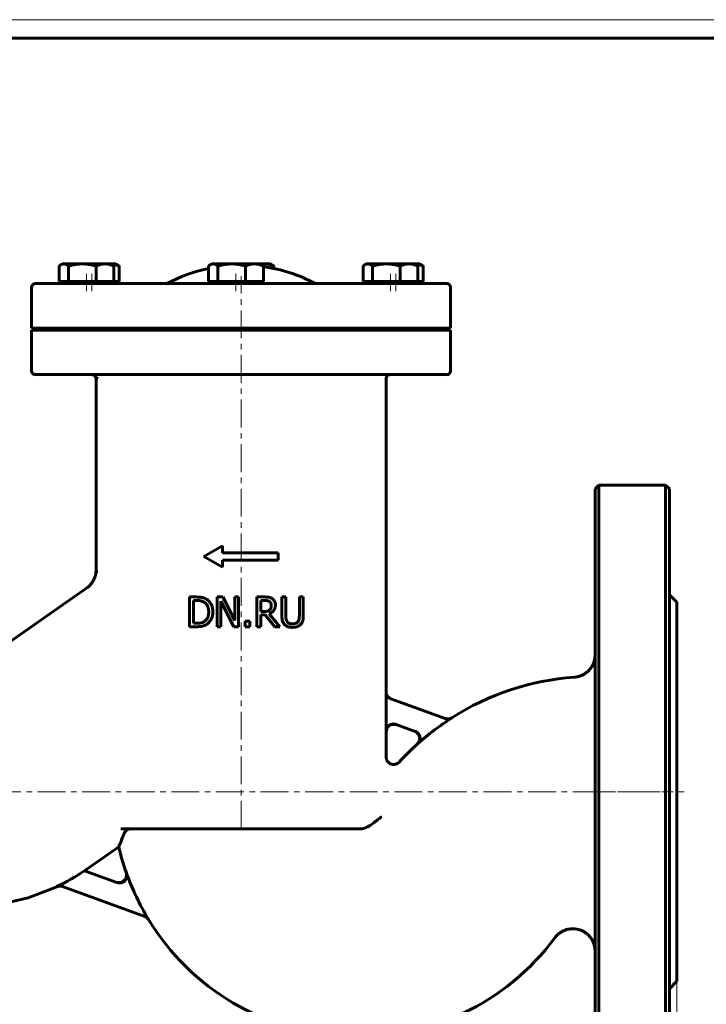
# Model space of a CAD drawing. Header units: millimetres. Extents: x 0 to 594, y 0 to 420.
# Tile 3 of 4: x 136 to 320, y 155 to 420. Entities that reach past the tile are written whole.
import ezdxf

# ---------------------------------------------------------------- set-up
doc = ezdxf.new("R2010")
doc.units = ezdxf.units.MM
for name, pattern in [('K5LT_AXLED', [12, 7.5, -1.5, 1.5, -1.5]), ('K5LT_BASIC', [0]), ('K5LT_THIN', [0])]:
    doc.linetypes.add(name, pattern=pattern)
doc.layers.add('Системный слой', color=7, linetype='Continuous')
doc.layers.add('Системный слой (1)', color=7, linetype='Continuous', true_color=0x6c6c6c)
doc.styles.add('KDIMTEXTSTYLE', font='GOST_AU.SHX', dxfattribs={"width": 0.96, "oblique": 15, "height": 5})
doc.styles.add('KTEXTSTYLE', font='GOST_AU.SHX', dxfattribs={"width": 0.56, "height": 5})
doc.dimstyles.new('KDIMSTYLE (1.00)', dxfattribs={"dimtxt": 5, "dimasz": 1, "dimexe": 2, "dimexo": 0, "dimgap": 1, "dimtad": 1, "dimtxsty": 'KDIMTEXTSTYLE', "dimsah": 1, "dimcen": 0, "dimdle": 1, "dimadec": 0, "dimazin": 0, "dimtfac": 0.667, "dimtmove": 0, "dimatfit": 3, "dimfxl": 1, "dimtvp": 1, "dimtolj": 1, "dimtzin": 0, "dimarcsym": 0})

# ---------------------------------------------------------------- blocks, each defined once
blk = doc.blocks.new('U18')
at = {"layer": 'Системный слой (1)', "color": 143, "linetype": 'K5LT_BASIC', "lineweight": 60, "true_color": 0x33acca}
for p, q in [((234.22, 239.15), (234.22, 323.5)), ((234.22, 221.62), (234.22, 228.51))]:
    blk.add_line(p, q, dxfattribs=at)
blk = doc.blocks.new('U20')
at = {"layer": 'Системный слой (1)', "color": 143, "linetype": 'K5LT_BASIC', "lineweight": 60, "true_color": 0x33acca}
for start, end in [(94.1716, 122.5215), (131.8698, 137.4936)]:
    blk.add_arc((290.03, 172.3), 71, start, end, dxfattribs=at)
blk = doc.blocks.new('U22')
at = {"layer": 'Системный слой (1)', "color": 143, "linetype": 'K5LT_BASIC', "lineweight": 60, "true_color": 0x33acca}
for p, q in [((242.2, 228.45), (241.99, 228.54)), ((243.13, 227.48), (242.2, 228.45)), ((242.64, 225.17), (242.64, 225.17)), ((242.64, 225.17), (242.65, 225.17)), ((242.65, 225.17), (242.66, 225.18)), ((242.65, 225.17), (242.65, 225.17)), ((242.66, 225.18), (242.67, 225.19)), ((242.67, 225.19), (242.7, 225.22)), ((242.7, 225.22), (242.76, 225.28)), ((242.76, 225.28), (242.86, 225.4)), ((242.86, 225.4), (243.04, 225.66)), ((243.04, 225.66), (243.26, 226.24)), ((243.26, 226.24), (243.13, 227.48)), ((242.64, 225.17), (242.64, 225.17)), ((242.64, 225.17), (242.64, 225.17)), ((242.64, 225.17), (242.64, 225.17)), ((242.64, 225.17), (242.64, 225.17))]:
    blk.add_line(p, q, dxfattribs=at)
blk = doc.blocks.new('U23')
at = {"layer": 'Системный слой (1)', "color": 143, "linetype": 'K5LT_BASIC', "lineweight": 60, "true_color": 0x33acca}
for p, q in [((290.43, 212.3), (290.43, 293.8)), ((290.43, 130.8), (290.43, 212.3))]:
    blk.add_line(p, q, dxfattribs=at)
blk = doc.blocks.new('U24')
at = {"layer": 'Системный слой (1)', "color": 143, "linetype": 'K5LT_BASIC', "lineweight": 60, "true_color": 0x33acca}
for p, q in [((312.43, 212.3), (312.43, 263.3)), ((312.43, 161.3), (312.43, 212.3))]:
    blk.add_line(p, q, dxfattribs=at)
blk = doc.blocks.new('U25')
at = {"layer": 'Системный слой (1)', "color": 143, "linetype": 'K5LT_BASIC', "lineweight": 60, "true_color": 0x33acca}
for p, q in [((164.26, 188.95), (163.22, 187.92)), ((164.32, 190.42), (164.26, 188.95)), ((163.22, 187.92), (161.75, 187.88))]:
    blk.add_line(p, q, dxfattribs=at)
blk = doc.blocks.new('U26')
at = {"layer": 'Системный слой (1)', "color": 143, "linetype": 'K5LT_BASIC', "lineweight": 60, "true_color": 0x33acca}
for p, q in [((153.29, 191.16), (153.09, 191.03)), ((153.48, 191.29), (153.29, 191.16)), ((153.67, 191.42), (153.48, 191.29)), ((145.61, 186.73), (137.85, 183.72)), ((137.85, 183.72), (129.74, 181.9)), ((129.74, 181.9), (121.55, 181.3))]:
    blk.add_line(p, q, dxfattribs=at)
blk = doc.blocks.new('U27')
at = {"layer": 'Системный слой (1)', "color": 143, "linetype": 'K5LT_BASIC', "lineweight": 60, "true_color": 0x33acca}
for p, q in [((234.62, 229.7), (234.22, 228.51)), ((235.65, 230.42), (234.62, 229.7)), ((236.9, 230.39), (235.65, 230.42))]:
    blk.add_line(p, q, dxfattribs=at)
blk = doc.blocks.new('U28')
at = {"layer": 'Системный слой (1)', "color": 143, "linetype": 'K5LT_BASIC', "lineweight": 60, "true_color": 0x33acca}
for p, q in [((310.43, 293.8), (310.43, 212.3)), ((310.43, 212.3), (310.43, 130.8))]:
    blk.add_line(p, q, dxfattribs=at)
blk = doc.blocks.new('U30')
at = {"layer": 'Системный слой (1)', "color": 143, "linetype": 'K5LT_BASIC', "lineweight": 60, "true_color": 0x33acca}
for start, end in [(192.9963, 199.3563), (211.3705, 323.4517)]:
    blk.add_arc((226.59, 212.3), 66, start, end, dxfattribs=at)
blk = doc.blocks.new('U31')
at = {"layer": 'Системный слой (1)', "color": 143, "linetype": 'K5LT_BASIC', "lineweight": 60, "true_color": 0x33acca}
for p, q in [((242.62, 354.22), (241.88, 354.29)), ((243.37, 354.03), (242.62, 354.22)), ((244.18, 353.72), (243.37, 354.03))]:
    blk.add_line(p, q, dxfattribs=at)
blk = doc.blocks.new('U32')
at = {"layer": 'Системный слой (1)', "color": 143, "linetype": 'K5LT_BASIC', "lineweight": 60, "true_color": 0x33acca}
for p, q in [((228.15, 353.85), (227.99, 353.72)), ((228.31, 353.96), (228.15, 353.85)), ((228.46, 354.05), (228.31, 353.96)), ((228.74, 354.19), (228.46, 354.05)), ((229.01, 354.27), (228.74, 354.19)), ((229.27, 354.3), (229.01, 354.27))]:
    blk.add_line(p, q, dxfattribs=at)
blk = doc.blocks.new('U33')
at = {"layer": 'Системный слой (1)', "color": 143, "linetype": 'K5LT_BASIC', "lineweight": 60, "true_color": 0x33acca}
for p, q in [((156.15, 323.63), (156.14, 323.63)), ((156.14, 323.63), (156.14, 323.63)), ((156.14, 323.63), (156.14, 323.63)), ((156.14, 323.63), (156.14, 323.63)), ((156.14, 323.63), (156.14, 323.63)), ((156.14, 323.63), (156.14, 323.63)), ((156.14, 323.63), (156.14, 323.63)), ((156.16, 323.63), (156.15, 323.63)), ((156.15, 323.63), (156.15, 323.63)), ((156.15, 323.63), (156.15, 323.63)), ((156.15, 323.63), (156.15, 323.63)), ((156.15, 323.63), (156.15, 323.63)), ((156.19, 323.62), (156.16, 323.63)), ((156.16, 323.63), (156.16, 323.63)), ((156.16, 323.63), (156.16, 323.63)), ((156.16, 323.63), (156.16, 323.63)), ((156.16, 323.63), (156.16, 323.63)), ((156.16, 323.63), (156.16, 323.63)), ((156.2, 323.62), (156.19, 323.62)), ((156.21, 323.62), (156.2, 323.62)), ((156.21, 323.61), (156.21, 323.62)), ((156.22, 323.61), (156.21, 323.61)), ((156.23, 323.61), (156.22, 323.61)), ((156.22, 323.61), (156.22, 323.61)), ((156.24, 323.61), (156.23, 323.61)), ((156.25, 323.61), (156.24, 323.61)), ((156.25, 323.6), (156.25, 323.61)), ((156.28, 323.6), (156.25, 323.6)), ((156.25, 323.6), (156.25, 323.6)), ((156.31, 323.59), (156.28, 323.6)), ((156.33, 323.58), (156.31, 323.59)), ((156.34, 323.58), (156.33, 323.58)), ((156.35, 323.58), (156.34, 323.58)), ((156.34, 323.58), (156.34, 323.58)), ((156.39, 323.57), (156.35, 323.58)), ((156.43, 323.56), (156.39, 323.57)), ((156.46, 323.55), (156.43, 323.56)), ((156.47, 323.55), (156.46, 323.55)), ((156.48, 323.55), (156.47, 323.55)), ((156.48, 323.54), (156.48, 323.55)), ((156.52, 323.53), (156.48, 323.54)), ((156.58, 323.52), (156.52, 323.53)), ((156.62, 323.51), (156.58, 323.52)), ((156.63, 323.51), (156.62, 323.51)), ((156.64, 323.5), (156.63, 323.51)), ((156.65, 323.5), (156.64, 323.5)), ((156.64, 323.5), (156.64, 323.5)), ((156.66, 323.5), (156.65, 323.5)), ((156.65, 323.5), (156.65, 323.5)), ((156.65, 323.5), (156.65, 323.5)), ((156.65, 323.5), (156.65, 323.5)), ((156.65, 323.5), (156.65, 323.5)), ((156.65, 323.5), (156.65, 323.5)), ((156.65, 323.5), (156.65, 323.5)), ((156.67, 323.5), (156.66, 323.5))]:
    blk.add_line(p, q, dxfattribs=at)
blk = doc.blocks.new('U34')
at = {"layer": 'Системный слой (1)', "color": 143, "linetype": 'K5LT_BASIC', "lineweight": 60, "true_color": 0x33acca}
for p, q in [((139.81, 324.5), (155.15, 324.5)), ((155.15, 324.5), (250.56, 324.5))]:
    blk.add_line(p, q, dxfattribs=at)
blk = doc.blocks.new('U35')
at = {"layer": 'Системный слой (1)', "color": 143, "linetype": 'K5LT_BASIC', "lineweight": 60, "true_color": 0x33acca}
for p, q in [((156.13, 323.54), (156.14, 323.58)), ((156.13, 323.5), (156.13, 323.54)), ((156.13, 323.5), (156.13, 323.5)), ((156.14, 323.58), (156.14, 323.63))]:
    blk.add_line(p, q, dxfattribs=at)
blk = doc.blocks.new('U36')
at = {"layer": 'Системный слой (1)', "color": 143, "linetype": 'K5LT_BASIC', "lineweight": 60, "true_color": 0x33acca}
for start, end in [(101.9464, 118.0725), (61.9275, 81.9013)]:
    blk.add_arc((195.18, 311.5), 42.5, start, end, dxfattribs=at)
blk = doc.blocks.new('U37')
at = {"layer": 'Системный слой (1)', "color": 143, "linetype": 'K5LT_BASIC', "lineweight": 60, "true_color": 0x33acca}
for p, q in [((156.15, 323.5), (156.13, 323.5)), ((156.67, 323.5), (156.15, 323.5))]:
    blk.add_line(p, q, dxfattribs=at)
blk = doc.blocks.new('U38')
at = {"layer": 'Системный слой (1)', "color": 143, "linetype": 'K5LT_BASIC', "lineweight": 60, "true_color": 0x33acca}
for p, q in [((138.81, 336.5), (226.81, 336.5)), ((226.81, 336.5), (251.56, 336.5))]:
    blk.add_line(p, q, dxfattribs=at)
blk = doc.blocks.new('U39')
at = {"layer": 'Системный слой (1)', "color": 143, "linetype": 'K5LT_BASIC', "lineweight": 60, "true_color": 0x33acca}
for p, q in [((200.85, 354.24), (200.49, 354.17)), ((201.21, 354.28), (200.85, 354.24)), ((201.57, 354.3), (201.21, 354.28))]:
    blk.add_line(p, q, dxfattribs=at)
blk = doc.blocks.new('U40')
at = {"layer": 'Системный слой (1)', "color": 143, "linetype": 'K5LT_BASIC', "lineweight": 60, "true_color": 0x33acca}
for p, q in [((186.55, 353.85), (186.39, 353.72)), ((186.71, 353.96), (186.55, 353.85)), ((186.86, 354.05), (186.71, 353.96)), ((187.14, 354.19), (186.86, 354.05)), ((187.4, 354.27), (187.14, 354.19)), ((187.67, 354.3), (187.4, 354.27))]:
    blk.add_line(p, q, dxfattribs=at)
blk = doc.blocks.new('U41')
at = {"layer": 'Системный слой (1)', "color": 143, "linetype": 'K5LT_BASIC', "lineweight": 60, "true_color": 0x33acca}
for p, q in [((146.35, 353.85), (146.19, 353.72)), ((146.51, 353.96), (146.35, 353.85)), ((146.66, 354.05), (146.51, 353.96)), ((146.94, 354.19), (146.66, 354.05)), ((147.21, 354.27), (146.94, 354.19)), ((147.48, 354.3), (147.21, 354.27))]:
    blk.add_line(p, q, dxfattribs=at)
blk = doc.blocks.new('U42')
at = {"layer": 'Системный слой (1)', "color": 143, "linetype": 'K5LT_BASIC', "lineweight": 60, "true_color": 0x33acca}
for p, q in [((160.82, 354.22), (160.09, 354.29)), ((161.57, 354.03), (160.82, 354.22)), ((162.38, 353.72), (161.57, 354.03))]:
    blk.add_line(p, q, dxfattribs=at)
blk = doc.blocks.new('D4')
at = {"layer": 'Системный слой (1)'}
for points in [[(82.43, 99.68), (87.43, 100.34), (86.93, 99.68), (87.43, 99.02)], [(307.43, 99.02), (312.43, 99.68), (307.43, 100.34), (307.93, 99.68)]]:
    blk.add_hatch(color=7, dxfattribs=at).paths.add_polyline_path(points)
at = {"layer": 'Системный слой (1)', "color": 7, "linetype": 'K5LT_THIN', "lineweight": 18, "true_color": 0xffffff}
for p, q in [((82.43, 161.3), (82.43, 97.68)), ((312.43, 161.3), (312.43, 97.68)), ((82.43, 99.68), (87.43, 100.34)), ((87.43, 99.02), (82.43, 99.68)), ((87.43, 100.34), (86.93, 99.68)), ((86.93, 99.68), (87.43, 99.02)), ((307.93, 99.68), (307.43, 100.34)), ((307.43, 100.34), (312.43, 99.68)), ((312.43, 99.68), (307.43, 99.02)), ((307.43, 99.02), (307.93, 99.68))]:
    blk.add_line(p, q, dxfattribs=at)
blk.add_wipeout([(191.89, 100.68), (191.89, 108.06), (202.53, 108.06), (202.53, 100.68)]).dxf.layer = 'Системный слой (1)'
blk.add_line((82.43, 99.68), (312.43, 99.68), dxfattribs=at)
at = {"layer": 'Системный слой (1)', "color": 7, "insert": (191.89, 107.27), "char_height": 5, "attachment_point": 1, "style": 'KTEXTSTYLE'}
blk.add_mtext('\\H5.0;\\W1.000;\\Q15;\\Q15;\\W0.960;230', dxfattribs=at)
blk = doc.blocks.new('KDIMARROW_01')
at = {"layer": 'Системный слой'}
blk.add_hatch(color=0, dxfattribs=at).paths.add_polyline_path([(-5, -0.66), (0, 0), (-5, 0.66), (-4.5, 0)])
at = {"layer": 'Системный слой', "color": 0, "linetype": 'K5LT_THIN', "lineweight": 18}
for p, q in [((-4.5, 0), (-5, 0.66)), ((-5, 0.66), (0, 0)), ((0, 0), (-5, -0.66)), ((-5, -0.66), (-4.5, 0))]:
    blk.add_line(p, q, dxfattribs=at)
at = {"layer": 'Системный слой (1)', "color": 0, "linetype": 'K5LT_THIN', "lineweight": 18}
blk.add_line((457.16, 212.3), (456.16, 212.3), dxfattribs=at)
blk = doc.blocks.new('U43')
at = {"color": 7, "linetype": 'K5LT_THIN', "lineweight": 18, "true_color": 0xffffff}
blk.add_line((0, 420), (594, 420), dxfattribs=at)
at = {"color": 143, "linetype": 'K5LT_BASIC', "lineweight": 60, "true_color": 0x33acca}
blk.add_line((20, 415), (589, 415), dxfattribs=at)

msp = doc.modelspace()

# ---------------------------------------------------------------- linework, layer by layer
at = {"layer": 'Системный слой (1)', "color": 143, "linetype": 'K5LT_BASIC', "lineweight": 60, "true_color": 0x33acca}
for p, q in [((146.19, 349.596), (146.19, 353.715)), ((147.082, 354.296), (146.664, 354.054)), ((147.082, 354.296), (147.476, 354.296)), ((147.476, 354.296), (152.458, 354.296)), ((148.762, 349.596), (148.762, 353.715)), ((152.458, 354.296), (158.564, 354.296)), ((156.154, 349.596), (156.154, 353.715)), ((158.564, 354.296), (160.082, 354.296)), ((160.082, 354.296), (160.501, 354.054)), ((160.082, 354.296), (161.487, 354.296)), ((160.975, 349.596), (160.975, 353.715)), ((161.487, 354.296), (161.906, 354.054)), ((162.38, 349.596), (162.38, 353.715)), ((186.386, 349.596), (186.386, 353.715)), ((187.279, 354.296), (186.86, 354.054)), ((187.279, 354.296), (187.672, 354.296)), ((187.672, 354.296), (192.654, 354.296)), ((188.958, 349.596), (188.958, 353.715)), ((192.654, 354.296), (198.761, 354.296)), ((196.35, 349.596), (196.35, 353.715)), ((198.761, 354.296), (200.279, 354.296)), ((200.279, 354.296), (201.571, 354.296)), ((200.279, 354.296), (200.698, 354.054)), ((201.171, 349.596), (201.171, 353.715)), ((201.571, 354.296), (203.089, 354.296)), ((203.089, 354.296), (203.508, 354.054)), ((203.981, 353.075), (203.981, 353.715)), ((227.988, 349.596), (227.988, 353.715)), ((228.88, 354.296), (228.461, 354.054)), ((228.88, 354.296), (229.274, 354.296)), ((229.274, 354.296), (234.256, 354.296)), ((230.559, 349.596), (230.559, 353.715)), ((234.256, 354.296), (240.362, 354.296)), ((237.952, 349.596), (237.952, 353.715)), ((240.362, 354.296), (241.88, 354.296)), ((241.88, 354.296), (243.285, 354.296)), ((241.88, 354.296), (242.299, 354.054)), ((242.773, 349.596), (242.773, 353.715)), ((243.285, 354.296), (243.704, 354.054)), ((244.178, 349.596), (244.178, 353.715)), ((138.807, 336.996), (138.807, 347.996)), ((250.561, 348.996), (139.807, 348.996)), ((147.476, 349.596), (146.19, 349.596)), ((147.082, 349.596), (147.082, 348.996)), ((148.762, 349.596), (147.476, 349.596)), ((152.458, 349.596), (148.762, 349.596)), ((156.154, 349.596), (152.458, 349.596)), ((158.564, 349.596), (156.154, 349.596)), ((160.975, 349.596), (158.564, 349.596)), ((160.082, 349.596), (160.082, 348.996)), ((162.38, 349.596), (160.975, 349.596)), ((161.487, 349.596), (161.487, 348.996)), ((187.672, 349.596), (186.386, 349.596)), ((187.279, 349.596), (187.279, 348.996)), ((188.958, 349.596), (187.672, 349.596)), ((192.654, 349.596), (188.958, 349.596)), ((196.35, 349.596), (192.654, 349.596)), ((198.761, 349.596), (196.35, 349.596)), ((201.171, 349.596), (198.761, 349.596)), ((200.279, 349.596), (200.279, 348.996)), ((229.274, 349.596), (227.988, 349.596)), ((228.88, 349.596), (228.88, 348.996)), ((230.559, 349.596), (229.274, 349.596)), ((234.256, 349.596), (230.559, 349.596)), ((237.952, 349.596), (234.256, 349.596)), ((240.362, 349.596), (237.952, 349.596)), ((242.773, 349.596), (240.362, 349.596)), ((241.88, 349.596), (241.88, 348.996)), ((244.178, 349.596), (242.773, 349.596)), ((243.285, 349.596), (243.285, 348.996)), ((251.561, 336.996), (251.561, 347.996)), ((138.807, 336.996), (251.561, 336.996)), ((138.807, 325.496), (138.807, 336.496)), ((178.494, 336.496), (179.208, 336.996)), ((179.863, 336.996), (180.214, 336.496)), ((187.684, 336.496), (187.684, 336.996)), ((202.684, 336.496), (202.684, 336.996)), ((251.561, 325.496), (251.561, 336.496)), ((156.148, 271.496), (156.148, 323.496)), ((290.429, 293.796), (291.429, 294.796)), ((291.429, 294.796), (291.429, 212.296)), ((309.429, 294.796), (291.429, 294.796)), ((309.429, 212.296), (309.429, 294.796)), ((310.429, 293.796), (309.429, 294.796)), ((185.184, 275.581), (190.184, 278.416)), ((190.184, 276.581), (190.184, 278.416)), ((185.184, 275.581), (190.184, 272.746)), ((190.184, 276.581), (205.184, 276.581)), ((205.184, 274.581), (205.184, 276.581)), ((190.184, 272.746), (190.184, 274.581)), ((190.184, 274.581), (205.184, 274.581)), ((156.668, 271.496), (156.131, 271.496)), ((119.654, 243.296), (153.591, 267.058)), ((312.429, 263.296), (310.429, 265.296)), ((183.09, 264.681), (181.268, 264.681)), ((181.268, 264.681), (181.268, 256.681)), ((182.331, 263.761), (183.142, 263.761)), ((182.331, 257.602), (182.331, 263.761)), ((188.73, 264.681), (188.73, 256.681)), ((190.241, 264.681), (188.73, 264.681)), ((189.722, 263.579), (193.262, 256.681)), ((189.722, 256.681), (189.722, 263.579)), ((193.463, 258.347), (190.241, 264.681)), ((193.463, 264.681), (193.463, 258.347)), ((194.455, 264.681), (193.463, 264.681)), ((194.455, 256.681), (194.455, 264.681)), ((199.408, 264.681), (199.408, 256.681)), ((201.469, 264.681), (199.408, 264.681)), ((200.471, 263.761), (201.527, 263.761)), ((200.471, 260.753), (200.471, 263.761)), ((207.2, 264.681), (206.137, 264.681)), ((206.137, 264.681), (206.137, 259.689)), ((207.2, 259.689), (207.2, 264.681)), ((211.926, 264.681), (210.863, 264.681)), ((210.863, 264.681), (210.863, 259.663)), ((211.926, 259.689), (211.926, 264.681)), ((201.404, 260.753), (200.471, 260.753)), ((200.471, 256.681), (200.471, 259.864)), ((200.471, 259.864), (201.69, 259.864)), ((201.69, 259.864), (204.218, 256.681)), ((205.599, 256.681), (202.753, 260.163)), ((183.142, 257.602), (182.331, 257.602)), ((196.283, 258.211), (196.283, 256.681)), ((197.566, 258.211), (196.283, 258.211)), ((197.566, 256.681), (197.566, 258.211)), ((181.268, 256.681), (183.109, 256.681)), ((188.73, 256.681), (189.722, 256.681)), ((193.262, 256.681), (194.455, 256.681)), ((196.283, 256.681), (197.566, 256.681)), ((199.408, 256.681), (200.471, 256.681)), ((204.218, 256.681), (205.599, 256.681)), ((234.191, 228.519), (234.191, 239.161)), ((250.141, 231.955), (235.508, 237.28)), ((236.876, 230.397), (242.027, 228.522)), ((234.219, 221.618), (234.218, 221.618)), ((291.429, 212.296), (291.429, 129.796)), ((309.429, 129.796), (309.429, 212.296)), ((162.861, 202.296), (227.331, 202.296)), ((227.331, 202.296), (227.343, 202.296)), ((153.667, 191.423), (162.278, 197.453)), ((161.788, 187.863), (153.052, 191.043)), ((147.111, 186.821), (169.263, 178.758)), ((312.429, 161.296), (310.429, 159.296))]:
    msp.add_line(p, q, dxfattribs=at)
at = {"layer": 'Системный слой (1)', "color": 30, "linetype": 'K5LT_AXLED', "lineweight": 18, "true_color": 0xff8000}
for p, q in [((153.582, 351.596), (153.582, 346.996)), ((154.987, 351.596), (154.987, 346.996)), ((193.779, 351.596), (193.779, 346.996)), ((195.184, 202.296), (195.184, 350.996)), ((235.38, 351.596), (235.38, 346.996)), ((236.785, 351.596), (236.785, 346.996)), ((80.429, 212.296), (311.429, 212.296)), ((288.429, 212.296), (314.429, 212.296))]:
    msp.add_line(p, q, dxfattribs=at)
at = {"layer": 'Системный слой (1)', "color": 143, "linetype": 'K5LT_BASIC', "lineweight": 60, "true_color": 0x33acca}
for centre, radius, start, end in [((139.807, 347.996), 1, 90, 180), ((250.561, 347.996), 1, 0, 90), ((139.807, 325.496), 1, 180, 270), ((155.148, 323.496), 1, 7.89307, 90), ((235.22, 323.496), 1, 90, 180), ((250.561, 325.496), 1, 270, 0), ((290.03, 172.296), 70.964, 122.49824, 131.85355), ((121.546, 237.296), 55.964, 295.4139, 304.26141), ((226.587, 212.296), 65.964, 199.38298, 211.4113)]:
    msp.add_arc(centre, radius, start, end, dxfattribs=at)
for points, weights in [([(148.762, 353.715), (148.073, 354.296), (147.476, 354.296)], [1, 1.0379548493, 1]), ([(152.458, 354.296), (150.742, 354.296), (148.762, 353.715)], [1, 1.0379548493, 1]), ([(156.154, 353.715), (154.173, 354.296), (152.458, 354.296)], [1, 1.0379548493, 1]), ([(158.564, 354.296), (157.446, 354.296), (156.154, 353.715)], [1, 1.0379548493, 1]), ([(160.975, 353.715), (159.683, 354.296), (158.564, 354.296)], [1, 1.0379548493, 1]), ([(160.501, 354.054), (160.728, 353.923), (160.975, 353.715)], [1.01724949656, 1.01325102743, 1]), ([(161.906, 354.054), (162.133, 353.923), (162.38, 353.715)], [1.01724949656, 1.01325102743, 1]), ([(188.958, 353.715), (188.269, 354.296), (187.672, 354.296)], [1, 1.0379548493, 1]), ([(192.654, 354.296), (190.939, 354.296), (188.958, 353.715)], [1, 1.0379548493, 1]), ([(196.35, 353.715), (194.37, 354.296), (192.654, 354.296)], [1, 1.0379548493, 1]), ([(198.761, 354.296), (197.642, 354.296), (196.35, 353.715)], [1, 1.0379548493, 1]), ([(201.171, 353.715), (199.879, 354.296), (198.761, 354.296)], [1, 1.0379548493, 1]), ([(200.698, 354.054), (200.925, 353.923), (201.171, 353.715)], [1.01724949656, 1.01325102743, 1]), ([(203.981, 353.715), (202.69, 354.296), (201.571, 354.296)], [1, 1.0379548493, 1]), ([(203.508, 354.054), (203.735, 353.923), (203.981, 353.715)], [1.01724949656, 1.01325102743, 1]), ([(230.559, 353.715), (229.87, 354.296), (229.274, 354.296)], [1, 1.0379548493, 1]), ([(234.256, 354.296), (232.54, 354.296), (230.559, 353.715)], [1, 1.0379548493, 1]), ([(237.952, 353.715), (235.971, 354.296), (234.256, 354.296)], [1, 1.0379548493, 1]), ([(240.362, 354.296), (239.244, 354.296), (237.952, 353.715)], [1, 1.0379548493, 1]), ([(242.773, 353.715), (241.481, 354.296), (240.362, 354.296)], [1, 1.0379548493, 1]), ([(242.299, 354.054), (242.526, 353.923), (242.773, 353.715)], [1.01724949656, 1.01325102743, 1]), ([(243.704, 354.054), (243.931, 353.923), (244.178, 353.715)], [1.01724949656, 1.01325102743, 1])]:
    msp.add_rational_spline(points, weights, degree=2, dxfattribs=at)
for points, knots in [([(153.592, 267.057), (153.592, 267.058), (153.593, 267.058), (153.595, 267.059), (153.596, 267.06), (153.599, 267.062), (153.601, 267.064), (153.607, 267.068), (153.61, 267.07), (153.622, 267.078), (153.629, 267.084), (153.652, 267.1), (153.666, 267.11), (153.71, 267.142), (153.739, 267.164), (153.825, 267.229), (153.881, 267.273), (154.047, 267.408), (154.154, 267.502), (154.448, 267.78), (154.628, 267.973), (154.963, 268.383), (155.118, 268.6), (155.396, 269.05), (155.52, 269.284), (155.731, 269.756), (155.819, 269.993), (155.964, 270.47), (156.02, 270.71), (156.093, 271.133), (156.116, 271.314), (156.131, 271.496)], [0, 0, 0, 0, 0.0088238, 0.0088238, 0.0229418, 0.0229418, 0.0494132, 0.0494132, 0.1005911, 0.1005911, 0.2011821, 0.2011821, 0.4005995, 0.4005995, 0.7959048, 0.7959048, 1.5794563, 1.5794563, 3.1324413, 3.1324413, 6.0109695, 6.0109695, 8.9197936, 8.9197936, 11.8083229, 11.8083229, 14.5683877, 14.5683877, 17.2648143, 17.2648143, 19.2595812, 19.2595812, 19.2595812, 19.2595812]), ([(185.955, 264.046), (185.787, 264.157), (185.606, 264.249), (185.284, 264.383), (185.144, 264.431), (184.961, 264.485), (184.913, 264.499), (184.806, 264.527), (184.745, 264.541), (184.565, 264.578), (184.433, 264.601), (184.18, 264.631), (184.074, 264.642), (183.85, 264.659), (183.733, 264.666), (183.598, 264.672), (183.589, 264.672), (183.465, 264.677), (183.348, 264.679), (183.184, 264.681), (183.137, 264.681), (183.09, 264.681)], [-0.6096868, -0.6096868, -0.6096868, -0.6096868, -0.42621401, -0.42621401, -0.29173525, -0.29173525, -0.25000617, -0.25000617, -0.20744238, -0.20744238, -0.1373002, -0.1373002, -0.09428674, -0.09428674, -0.05396479, -0.05396479, -0.05135009, -0.05135009, -0.01485115, -0.01485115, 0, 0, 0, 0]), ([(183.142, 263.761), (183.241, 263.761), (183.333, 263.759), (183.515, 263.753), (183.603, 263.748), (183.846, 263.73), (183.979, 263.714), (184.142, 263.688), (184.19, 263.68), (184.268, 263.664), (184.3, 263.657), (184.333, 263.65), (184.339, 263.649), (184.346, 263.647), (184.347, 263.647), (184.667, 263.571), (184.97, 263.45), (185.255, 263.281)], [-0.16232678, -0.16232678, -0.16232678, -0.16232678, -0.15314696, -0.15314696, -0.14298179, -0.14298179, -0.12269457, -0.12269457, -0.11255097, -0.11255097, -0.10413616, -0.10413616, -0.10240736, -0.10240736, -0.10194113, -0.10194113, 0, 0, 0, 0]), ([(185.255, 263.281), (185.474, 263.147), (185.669, 262.981), (186.003, 262.579), (186.132, 262.351), (186.405, 261.66), (186.468, 261.168), (186.468, 260.688)], [-0.30228986, -0.30228986, -0.30228986, -0.30228986, -0.2235708, -0.2235708, -0.14415017, -0.14415017, 0, 0, 0, 0]), ([(187.576, 260.675), (187.576, 261.05), (187.543, 261.427), (187.366, 262.236), (187.226, 262.545), (186.914, 263.144), (186.64, 263.495), (186.188, 263.881), (186.074, 263.967), (185.955, 264.046)], [-0.3021825, -0.3021825, -0.3021825, -0.3021825, -0.24728189, -0.24728189, -0.18089477, -0.18089477, -0.04364415, -0.04364415, 0, 0, 0, 0]), ([(203.505, 264.26), (203.325, 264.376), (203.133, 264.469), (202.911, 264.539), (202.891, 264.545), (202.846, 264.558), (202.821, 264.565), (202.767, 264.578), (202.738, 264.585), (202.679, 264.597), (202.65, 264.602), (202.586, 264.612), (202.511, 264.623), (202.423, 264.634), (202.351, 264.642), (202.325, 264.644), (202.188, 264.657), (202.076, 264.665), (201.903, 264.673), (201.843, 264.675), (201.679, 264.68), (201.574, 264.681), (201.469, 264.681)], [-0.3847717, -0.3847717, -0.3847717, -0.3847717, -0.18914401, -0.18914401, -0.17196699, -0.17196699, -0.15491734, -0.15491734, -0.13806406, -0.13806406, -0.12387308, -0.12387308, -0.10787911, -0.09203663, -0.09203663, -0.0837984, -0.0837984, -0.05003367, -0.05003367, -0.03175107, -0.03175107, 0, 0, 0, 0]), ([(201.527, 263.761), (201.87, 263.761), (202.119, 263.734), (202.482, 263.651), (202.648, 263.587), (202.798, 263.488)], [-0.11357469, -0.11357469, -0.11357469, -0.11357469, -0.05444753, -0.05444753, 0, 0, 0, 0]), ([(202.753, 260.163), (203.064, 260.279), (203.354, 260.44), (203.797, 260.822), (203.977, 261.025), (204.263, 261.531), (204.349, 261.816), (204.405, 262.246), (204.412, 262.378), (204.412, 262.509)], [-0.32719618, -0.32719618, -0.32719618, -0.32719618, -0.21489189, -0.21489189, -0.13011072, -0.13011072, -0.03950144, -0.03950144, 0, 0, 0, 0]), ([(202.798, 263.488), (202.889, 263.427), (202.971, 263.354), (203.065, 263.239), (203.087, 263.21), (203.126, 263.15), (203.143, 263.12), (203.166, 263.075), (203.174, 263.06), (203.189, 263.027), (203.196, 263.01), (203.265, 262.838), (203.295, 262.673), (203.303, 262.479), (203.304, 262.452), (203.304, 262.425)], [-0.11331847, -0.11331847, -0.11331847, -0.11331847, -0.08700512, -0.08700512, -0.07793108, -0.07793108, -0.06867777, -0.06867777, -0.06384431, -0.06384431, -0.0583393, -0.0583393, -0.00809069, -0.00809069, 0, 0, 0, 0]), ([(203.304, 262.425), (203.304, 262.275), (203.293, 262.124), (203.25, 261.888), (203.23, 261.809), (203.202, 261.724), (203.198, 261.711), (203.181, 261.664), (203.168, 261.63), (203.086, 261.445), (202.994, 261.311), (202.869, 261.185), (202.859, 261.176), (202.85, 261.168)], [-0.12342361, -0.12342361, -0.12342361, -0.12342361, -0.08889287, -0.08889287, -0.06826361, -0.06826361, -0.06462325, -0.06462325, -0.05409037, -0.05409037, -0.00392137, -0.00392137, 0, 0, 0, 0]), ([(204.412, 262.509), (204.412, 262.697), (204.396, 262.886), (204.32, 263.231), (204.265, 263.388), (204.117, 263.659), (203.973, 263.896), (203.633, 264.172), (203.57, 264.218), (203.505, 264.26)], [-0.40286469, -0.40286469, -0.40286469, -0.40286469, -0.26021941, -0.26021941, -0.13346333, -0.13346333, -0.02364255, -0.02364255, 0, 0, 0, 0]), ([(186.468, 260.688), (186.468, 260.328), (186.436, 259.955), (186.294, 259.381), (186.195, 259.081), (185.825, 258.52), (185.608, 258.306), (185.352, 258.133)], [-0.37170863, -0.37170863, -0.37170863, -0.37170863, -0.20319478, -0.20319478, -0.09458643, -0.09458643, 0, 0, 0, 0]), ([(185.942, 257.323), (186.179, 257.479), (186.392, 257.665), (186.779, 258.1), (186.946, 258.346), (187.27, 258.954), (187.481, 259.463), (187.568, 260.337), (187.576, 260.506), (187.576, 260.675)], [-0.5831724, -0.5831724, -0.5831724, -0.5831724, -0.4263103, -0.4263103, -0.2636811, -0.2636811, -0.05062607, -0.05062607, 0, 0, 0, 0]), ([(202.85, 261.168), (202.766, 261.084), (202.673, 261.014), (202.419, 260.877), (202.286, 260.846), (201.963, 260.774), (201.68, 260.753), (201.404, 260.753)], [-0.11261246, -0.11261246, -0.11261246, -0.11261246, -0.10074084, -0.10074084, -0.0836371, -0.0836371, 0, 0, 0, 0]), ([(206.137, 259.689), (206.137, 258.925), (206.237, 258.481), (206.405, 257.936), (206.539, 257.679), (206.778, 257.381), (206.838, 257.315), (206.902, 257.252)], [-0.19919444, -0.19919444, -0.19919444, -0.19919444, -0.11675172, -0.11675172, -0.02751082, -0.02751082, 0, 0, 0, 0]), ([(207.544, 258.075), (207.424, 258.257), (207.34, 258.456), (207.234, 258.908), (207.212, 259.199), (207.201, 259.525), (207.2, 259.608), (207.2, 259.689)], [-0.16421541, -0.16421541, -0.16421541, -0.16421541, -0.09791833, -0.09791833, -0.02455779, -0.02455779, 0, 0, 0, 0]), ([(210.863, 259.663), (210.863, 259.404), (210.851, 259.125), (210.784, 258.686), (210.734, 258.458), (210.577, 258.166), (210.549, 258.12), (210.519, 258.075)], [-0.22061762, -0.22061762, -0.22061762, -0.22061762, -0.10150875, -0.10150875, -0.01651836, -0.01651836, 0, 0, 0, 0]), ([(211.161, 257.252), (211.294, 257.378), (211.41, 257.521), (211.606, 257.839), (211.682, 258.01), (211.807, 258.413), (211.909, 258.823), (211.926, 259.57), (211.926, 259.63), (211.926, 259.689)], [-0.56438835, -0.56438835, -0.56438835, -0.56438835, -0.39415986, -0.39415986, -0.22408805, -0.22408805, -0.01793451, -0.01793451, 0, 0, 0, 0]), ([(183.109, 256.681), (183.575, 256.681), (184.094, 256.703), (184.816, 256.827), (185.192, 256.913), (185.754, 257.209), (185.849, 257.264), (185.942, 257.323)], [-0.48200925, -0.48200925, -0.48200925, -0.48200925, -0.19493482, -0.19493482, -0.0337565, -0.0337565, 0, 0, 0, 0]), ([(185.352, 258.133), (184.944, 257.847), (184.564, 257.754), (183.981, 257.63), (183.549, 257.602), (183.142, 257.602)], [-0.18560109, -0.18560109, -0.18560109, -0.18560109, -0.12814438, -0.12814438, 0, 0, 0, 0]), ([(206.902, 257.252), (207.128, 257.026), (207.39, 256.859), (207.916, 256.646), (208.248, 256.552), (208.822, 256.516), (208.925, 256.513), (209.028, 256.513)], [-0.36934139, -0.36934139, -0.36934139, -0.36934139, -0.18367013, -0.18367013, -0.03294898, -0.03294898, 0, 0, 0, 0]), ([(209.028, 257.42), (208.849, 257.42), (208.666, 257.434), (208.337, 257.503), (208.189, 257.551), (207.898, 257.702), (207.763, 257.804), (207.611, 257.979), (207.576, 258.026), (207.544, 258.075)], [-0.17832607, -0.17832607, -0.17832607, -0.17832607, -0.12066218, -0.12066218, -0.07121275, -0.07121275, -0.01792313, -0.01792313, 0, 0, 0, 0]), ([(210.519, 258.075), (210.456, 257.979), (210.381, 257.893), (210.205, 257.741), (210.107, 257.677), (209.88, 257.564), (209.637, 257.459), (209.175, 257.423), (209.102, 257.42), (209.028, 257.42)], [-0.35898981, -0.35898981, -0.35898981, -0.35898981, -0.25628209, -0.25628209, -0.14870318, -0.14870318, -0.02345631, -0.02345631, 0, 0, 0, 0]), ([(209.028, 256.513), (209.391, 256.513), (209.772, 256.545), (210.514, 256.758), (210.79, 256.935), (211.047, 257.145), (211.105, 257.197), (211.161, 257.252)], [-0.17559239, -0.17559239, -0.17559239, -0.17559239, -0.10516785, -0.10516785, -0.02463471, -0.02463471, 0, 0, 0, 0]), ([(290.429, 249.093), (290.429, 249.092), (290.429, 249.091), (290.429, 249.086), (290.429, 249.081), (290.429, 249.072), (290.429, 249.067), (290.429, 249.053), (290.429, 249.044), (290.428, 249.017), (290.428, 248.998), (290.427, 248.945), (290.426, 248.909), (290.422, 248.803), (290.418, 248.732), (290.403, 248.522), (290.388, 248.383), (290.333, 247.992), (290.28, 247.742), (290.146, 247.256), (290.064, 247.02), (289.868, 246.549), (289.752, 246.313), (289.499, 245.877), (289.365, 245.674), (289.064, 245.275), (288.897, 245.081), (288.535, 244.711), (288.34, 244.537), (287.929, 244.214), (287.713, 244.065), (287.267, 243.801), (287.038, 243.684), (286.564, 243.48), (286.319, 243.393), (285.818, 243.251), (285.561, 243.196), (285.157, 243.136), (285.011, 243.12), (284.865, 243.109)], [0, 0, 0, 0, 0.0072673, 0.0072673, 0.0363363, 0.0363363, 0.0654054, 0.0654054, 0.1235435, 0.1235435, 0.2398197, 0.2398197, 0.4651034, 0.4651034, 0.9156708, 0.9156708, 1.8022683, 1.8022683, 3.4197565, 3.4197565, 4.9984814, 4.9984814, 6.6592058, 6.6592058, 8.1983437, 8.1983437, 9.8232958, 9.8232958, 11.4789368, 11.4789368, 13.138192, 13.138192, 14.7664585, 14.7664585, 16.410088, 16.410088, 18.0707258, 18.0707258, 19, 19, 19, 19]), ([(234.191, 239.161), (234.191, 239.087), (234.195, 239.014), (234.212, 238.867), (234.224, 238.793), (234.258, 238.648), (234.278, 238.576), (234.315, 238.47), (234.328, 238.436), (234.37, 238.333), (234.403, 238.265), (234.474, 238.134), (234.513, 238.071), (234.588, 237.963), (234.623, 237.918), (234.693, 237.834), (234.73, 237.794), (234.82, 237.703), (234.875, 237.653), (234.99, 237.56), (235.05, 237.517), (235.174, 237.437), (235.239, 237.4), (235.372, 237.334), (235.439, 237.305), (235.508, 237.28)], [0, 0, 0, 0, 0.02210762, 0.02210762, 0.04457092, 0.04457092, 0.06711226, 0.06711226, 0.07809733, 0.07809733, 0.10065173, 0.10065173, 0.12306778, 0.12306778, 0.14016815, 0.14016815, 0.15626064, 0.15626064, 0.17869719, 0.17869719, 0.20067876, 0.20067876, 0.22309067, 0.22309067, 0.24509889, 0.24509889, 0.24509889, 0.24509889]), ([(234.22, 239.15), (234.22, 238.684), (234.516, 237.873), (235.208, 237.39), (235.536, 237.27)], [0, 0, 0, 0, 0.5714277, 1, 1, 1, 1]), ([(236.876, 230.397), (236.807, 230.422), (236.737, 230.443), (236.594, 230.478), (236.521, 230.491), (236.372, 230.509), (236.297, 230.514), (236.185, 230.515), (236.148, 230.515), (236.035, 230.51), (235.96, 230.503), (235.812, 230.48), (235.738, 230.465), (235.595, 230.426), (235.525, 230.403), (235.423, 230.364), (235.39, 230.35), (235.331, 230.323), (235.305, 230.31), (235.213, 230.264), (235.149, 230.226), (235.023, 230.142), (234.96, 230.095), (234.843, 229.996), (234.789, 229.945), (234.735, 229.888), (234.732, 229.885), (234.678, 229.827), (234.63, 229.769), (234.549, 229.661), (234.516, 229.612), (234.446, 229.497), (234.41, 229.431), (234.358, 229.318), (234.338, 229.272), (234.294, 229.156), (234.272, 229.084), (234.235, 228.94), (234.22, 228.867), (234.2, 228.72), (234.194, 228.647), (234.191, 228.555), (234.191, 228.537), (234.191, 228.519)], [0, 0, 0, 0, 0.02201512, 0.02201512, 0.04444229, 0.04444229, 0.06707004, 0.06707004, 0.07824421, 0.07824421, 0.10084795, 0.10084795, 0.12345714, 0.12345714, 0.14559008, 0.14559008, 0.15646238, 0.15646238, 0.16514009, 0.16514009, 0.1873652, 0.1873652, 0.21099128, 0.21099128, 0.23338788, 0.23338788, 0.23461736, 0.23461736, 0.25713204, 0.25713204, 0.27522147, 0.27522147, 0.29773382, 0.29773382, 0.31270935, 0.31270935, 0.3351752, 0.3351752, 0.35767247, 0.35767247, 0.37979696, 0.37979696, 0.38523242, 0.38523242, 0.38523242, 0.38523242]), ([(250.141, 231.955), (250.21, 231.93), (250.28, 231.909), (250.423, 231.874), (250.496, 231.861), (250.645, 231.843), (250.72, 231.838), (250.833, 231.837), (250.87, 231.837), (250.983, 231.842), (251.058, 231.849), (251.206, 231.872), (251.279, 231.887), (251.376, 231.913), (251.401, 231.92), (251.498, 231.95), (251.568, 231.976), (251.704, 232.035), (251.769, 232.068), (251.856, 232.118), (251.88, 232.132), (251.903, 232.147)], [0, 0, 0, 0, 0.02202544, 0.02202544, 0.04446948, 0.04446948, 0.06713847, 0.06713847, 0.07838345, 0.07838345, 0.10098407, 0.10098407, 0.12348208, 0.12348208, 0.13123864, 0.13123864, 0.1537706, 0.1537706, 0.17579938, 0.17579938, 0.18407458, 0.18407458, 0.18407458, 0.18407458]), ([(242.681, 225.153), (242.736, 225.203), (242.788, 225.255), (242.887, 225.366), (242.933, 225.424), (243.019, 225.546), (243.059, 225.609), (243.113, 225.706), (243.129, 225.738), (243.178, 225.838), (243.207, 225.907), (243.251, 226.033), (243.268, 226.088), (243.301, 226.217), (243.315, 226.291), (243.332, 226.415), (243.338, 226.467), (243.345, 226.593), (243.346, 226.668), (243.338, 226.817), (243.33, 226.892), (243.307, 227.037), (243.291, 227.109), (243.261, 227.215), (243.251, 227.25), (243.236, 227.292), (243.234, 227.298), (243.207, 227.375), (243.178, 227.442), (243.114, 227.575), (243.077, 227.64), (242.997, 227.766), (242.953, 227.827), (242.888, 227.909), (242.869, 227.931), (242.8, 228.01), (242.748, 228.064), (242.638, 228.165), (242.58, 228.213), (242.505, 228.268), (242.49, 228.279), (242.413, 228.333), (242.349, 228.372), (242.219, 228.442), (242.152, 228.473), (242.066, 228.508), (242.047, 228.516), (242.027, 228.522)], [0, 0, 0, 0, 0.02221748, 0.02221748, 0.04470664, 0.04470664, 0.06715134, 0.06715134, 0.07808005, 0.07808005, 0.10060118, 0.10060118, 0.11818473, 0.11818473, 0.1407067, 0.1407067, 0.15609708, 0.15609708, 0.17857581, 0.17857581, 0.20109237, 0.20109237, 0.22313233, 0.22313233, 0.23415449, 0.23415449, 0.23637369, 0.23637369, 0.25846811, 0.25846811, 0.28095745, 0.28095745, 0.30360437, 0.30360437, 0.31232768, 0.31232768, 0.33493389, 0.33493389, 0.3574131, 0.3574131, 0.36297638, 0.36297638, 0.3855062, 0.3855062, 0.4075287, 0.4075287, 0.41363152, 0.41363152, 0.41363152, 0.41363152]), ([(237.691, 220.267), (237.69, 220.266), (237.689, 220.265), (237.686, 220.262), (237.685, 220.261), (237.681, 220.256), (237.678, 220.253), (237.67, 220.245), (237.665, 220.24), (237.65, 220.224), (237.64, 220.214), (237.61, 220.184), (237.589, 220.164), (237.528, 220.109), (237.486, 220.073), (237.372, 219.986), (237.299, 219.937), (237.145, 219.848), (237.064, 219.808), (236.898, 219.739), (236.813, 219.71), (236.648, 219.667), (236.569, 219.651), (236.405, 219.629), (236.319, 219.623), (236.146, 219.622), (236.058, 219.628), (235.881, 219.65), (235.792, 219.668), (235.617, 219.714), (235.531, 219.743), (235.366, 219.811), (235.286, 219.851), (235.137, 219.938), (235.067, 219.984), (234.938, 220.084), (234.878, 220.135), (234.758, 220.252), (234.699, 220.318), (234.59, 220.456), (234.54, 220.529), (234.452, 220.678), (234.413, 220.755), (234.349, 220.904), (234.323, 220.976), (234.275, 221.134), (234.256, 221.22), (234.225, 221.409), (234.217, 221.514), (234.217, 221.618)], [0, 0, 0, 0, 0.0167693, 0.0167693, 0.0419232, 0.0419232, 0.0880388, 0.0880388, 0.1760775, 0.1760775, 0.3479627, 0.3479627, 0.6833485, 0.6833485, 1.3373507, 1.3373507, 2.3891162, 2.3891162, 3.4579077, 3.4579077, 4.5235742, 4.5235742, 5.4824643, 5.4824643, 6.4957829, 6.4957829, 7.5454499, 7.5454499, 8.6177377, 8.6177377, 9.6938028, 9.6938028, 10.7516284, 10.7516284, 11.7456129, 11.7456129, 12.6879378, 12.6879378, 13.7356114, 13.7356114, 14.7804638, 14.7804638, 15.8014176, 15.8014176, 16.7124331, 16.7124331, 17.7574107, 17.7574107, 18.9989522, 18.9989522, 18.9989522, 18.9989522]), ([(232.96, 205.504), (232.958, 205.503), (232.956, 205.502), (232.567, 205.259), (232.232, 205.006), (231.508, 204.43), (231.08, 204.071), (230.157, 203.389), (229.697, 203.085), (228.858, 202.653), (228.461, 202.487), (227.826, 202.332), (227.582, 202.296), (227.343, 202.296)], [-0.00071298, -0.00071298, -0.00071298, -0.00071298, 0, 0, 0.14246434, 0.14246434, 0.31928392, 0.31928392, 0.48035814, 0.48035814, 0.60092687, 0.60092687, 0.67042375, 0.67042375, 0.67042375, 0.67042375]), ([(165.385, 202.296), (165.307, 202.296), (165.231, 202.29), (165.081, 202.269), (165.007, 202.252), (164.9, 202.22), (164.866, 202.209), (164.761, 202.169), (164.692, 202.137), (164.556, 202.062), (164.49, 202.019), (164.401, 201.953), (164.376, 201.933), (164.288, 201.86), (164.227, 201.802), (164.11, 201.676), (164.054, 201.608), (163.984, 201.514), (163.969, 201.492), (163.901, 201.393), (163.851, 201.312), (163.757, 201.14), (163.713, 201.049), (163.662, 200.933), (163.653, 200.911), (163.644, 200.889)], [0, 0, 0, 0, 0.04714326, 0.04714326, 0.09564326, 0.09564326, 0.11878332, 0.11878332, 0.16829458, 0.16829458, 0.21902142, 0.21902142, 0.23900418, 0.23900418, 0.29121109, 0.29121109, 0.34427617, 0.34427617, 0.35993807, 0.35993807, 0.41404805, 0.41404805, 0.46834337, 0.46834337, 0.4807862, 0.4807862, 0.4807862, 0.4807862]), ([(162.278, 197.453), (162.278, 197.453), (162.278, 197.454), (162.283, 197.467), (162.325, 197.575), (162.514, 198.066), (162.702, 198.549), (163.15, 199.677), (163.38, 200.249), (163.644, 200.889)], [3.4716816, 3.4716816, 3.4716816, 3.4716816, 3.5017987, 3.5017987, 3.9521245, 3.9521245, 4.6128135, 4.6128135, 5.1111141, 5.1111141, 5.1111141, 5.1111141]), ([(161.788, 187.863), (161.858, 187.838), (161.929, 187.817), (162.074, 187.782), (162.148, 187.768), (162.295, 187.749), (162.37, 187.744), (162.481, 187.742), (162.518, 187.743), (162.618, 187.747), (162.68, 187.752), (162.816, 187.77), (162.889, 187.784), (163.034, 187.821), (163.105, 187.843), (163.221, 187.886), (163.266, 187.905), (163.379, 187.956), (163.445, 187.991), (163.552, 188.055), (163.594, 188.083), (163.695, 188.155), (163.754, 188.202), (163.854, 188.292), (163.897, 188.334), (163.989, 188.433), (164.037, 188.491), (164.126, 188.611), (164.167, 188.673), (164.242, 188.802), (164.275, 188.867), (164.32, 188.967), (164.334, 189.001), (164.359, 189.068), (164.371, 189.102), (164.404, 189.206), (164.423, 189.278), (164.451, 189.423), (164.462, 189.498), (164.472, 189.62), (164.474, 189.669), (164.475, 189.792), (164.472, 189.867), (164.457, 190.016), (164.446, 190.09), (164.415, 190.235), (164.395, 190.305), (164.369, 190.385), (164.366, 190.394), (164.362, 190.404)], [0, 0, 0, 0, 0.02229727, 0.02229727, 0.04482741, 0.04482741, 0.06721921, 0.06721921, 0.07839382, 0.07839382, 0.09717851, 0.09717851, 0.11961857, 0.11961857, 0.14205601, 0.14205601, 0.15673428, 0.15673428, 0.17922845, 0.17922845, 0.19434641, 0.19434641, 0.21689907, 0.21689907, 0.23492815, 0.23492815, 0.25741429, 0.25741429, 0.27998167, 0.27998167, 0.30216253, 0.30216253, 0.31296927, 0.31296927, 0.32375263, 0.32375263, 0.34599882, 0.34599882, 0.36852748, 0.36852748, 0.38303661, 0.38303661, 0.40555154, 0.40555154, 0.42804738, 0.42804738, 0.45009133, 0.45009133, 0.45313293, 0.45313293, 0.45313293, 0.45313293]), ([(147.111, 186.821), (147.041, 186.846), (146.971, 186.867), (146.827, 186.902), (146.753, 186.915), (146.605, 186.933), (146.53, 186.938), (146.418, 186.94), (146.38, 186.94), (146.268, 186.935), (146.193, 186.928), (146.06, 186.908), (146.001, 186.896), (145.871, 186.865), (145.8, 186.843), (145.674, 186.797), (145.618, 186.774), (145.563, 186.748)], [0, 0, 0, 0, 0.0221225, 0.0221225, 0.04461533, 0.04461533, 0.06722372, 0.06722372, 0.07844537, 0.07844537, 0.10098419, 0.10098419, 0.11890326, 0.11890326, 0.14120543, 0.14120543, 0.15934795, 0.15934795, 0.15934795, 0.15934795]), ([(170.291, 177.917), (170.252, 177.98), (170.21, 178.041), (170.118, 178.159), (170.069, 178.216), (169.963, 178.324), (169.907, 178.376), (169.789, 178.472), (169.729, 178.516), (169.603, 178.598), (169.537, 178.635), (169.403, 178.702), (169.334, 178.732), (169.263, 178.758)], [0, 0, 0, 0, 0.02216321, 0.02216321, 0.04498547, 0.04498547, 0.06780774, 0.06780774, 0.09038281, 0.09038281, 0.113008, 0.113008, 0.13563319, 0.13563319, 0.13563319, 0.13563319]), ([(279.609, 172.993), (279.611, 172.997), (279.615, 173.001), (279.621, 173.01), (279.625, 173.015), (279.637, 173.031), (279.644, 173.041), (279.666, 173.07), (279.681, 173.088), (279.724, 173.144), (279.753, 173.18), (279.84, 173.286), (279.899, 173.354), (280.077, 173.553), (280.201, 173.679), (280.526, 173.981), (280.733, 174.15), (281.172, 174.462), (281.404, 174.604), (281.883, 174.857), (282.131, 174.967), (282.633, 175.151), (282.887, 175.225), (283.394, 175.336), (283.646, 175.374), (284.164, 175.418), (284.429, 175.423), (284.963, 175.399), (285.233, 175.368), (285.767, 175.272), (286.031, 175.206), (286.544, 175.041), (286.793, 174.942), (287.266, 174.716), (287.49, 174.59), (287.921, 174.307), (288.128, 174.151), (288.527, 173.808), (288.719, 173.62), (289.079, 173.217), (289.247, 173.003), (289.551, 172.555), (289.688, 172.321), (289.919, 171.858), (290.016, 171.629), (290.18, 171.159), (290.247, 170.917), (290.352, 170.419), (290.389, 170.163), (290.422, 169.744), (290.429, 169.582), (290.429, 169.42)], [0, 0, 0, 0, 0.0172046, 0.0172046, 0.0430115, 0.0430115, 0.0903241, 0.0903241, 0.1806482, 0.1806482, 0.3569952, 0.3569952, 0.7010869, 0.7010869, 1.3720658, 1.3720658, 2.3871169, 2.3871169, 3.4169336, 3.4169336, 4.4421864, 4.4421864, 5.4439068, 5.4439068, 6.4107485, 6.4107485, 7.4142915, 7.4142915, 8.441081, 8.441081, 9.4723203, 9.4723203, 10.486399, 10.486399, 11.4589192, 11.4589192, 12.4407813, 12.4407813, 13.4584793, 13.4584793, 14.4891705, 14.4891705, 15.5132635, 15.5132635, 16.4537608, 16.4537608, 17.4031072, 17.4031072, 18.3838659, 18.3838659, 18.998925, 18.998925, 18.998925, 18.998925])]:
    msp.add_open_spline(points, degree=3, knots=knots, dxfattribs=at)
for points in [[(251.859, 232.162), (251.344, 231.834), (250.674, 231.76), (250.1, 231.969)], [(145.612, 186.731), (146.09, 186.958), (146.659, 186.985), (147.156, 186.804)], [(170.235, 177.938), (170.001, 178.322), (169.634, 178.623), (169.212, 178.776)]]:
    msp.add_open_spline(points, degree=3, dxfattribs=at)

# ---------------------------------------------------------------- block references
at = {"layer": 'Системный слой (1)'}
for name in ['U41', 'U42', 'U36', 'U40', 'U39', 'U32', 'U31', 'U38', 'U34', 'U35', 'U37', 'U33', 'U18', 'U23', 'U28', 'U24', 'U20', 'U27', 'U22', 'U30', 'U26', 'U25']:
    msp.add_blockref(name, (0, 0), dxfattribs=at)

# ---------------------------------------------------------------- next in the draw order: dimensions: what is measured, and where the dimension line sits
at = {"layer": 'Системный слой (1)', "color": 7}
dim = msp.add_linear_dim(base=(82.429, 99.683), p1=(312.429, 161.296), p2=(82.429, 161.296), dimstyle='KDIMSTYLE (1.00)', override={"dimexo": 0, "dimpost": '\\H5.0;\\W0.960;\\Q15;<>', "dimblk1": 'KDIMARROW_01', "dimblk2": 'KDIMARROW_01', "dimse1": 0, "dimse2": 0, "dimclrt": 7, "dimtol": 1, "dimtp": 0, "dimtm": 0, "dimtdec": 5, "dimtolj": 1}, dxfattribs=at)
dim.commit()
dim.dimension.update_dxf_attribs({"geometry": 'D4', "text_midpoint": (197.429, 99.683), "dimtype": 160})

# ---------------------------------------------------------------- next in the draw order: block references
msp.add_blockref('U43', (0, 0))

doc.saveas('drawing.dxf')
